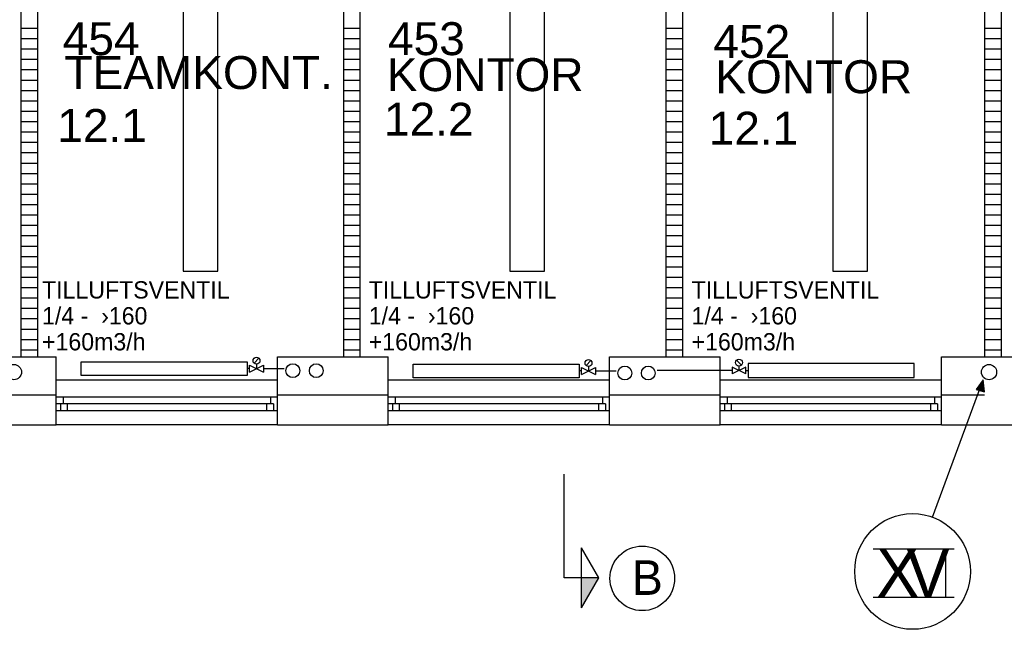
# Model space of a CAD drawing. Header units: millimetres. Extents: x 0 to 83130, y 0 to 53088.
# Tile 22 of 105: x 19741 to 26859, y 4804 to 9211. Entities that reach past the tile are written whole.
import ezdxf

# ---------------------------------------------------------------- set-up
doc = ezdxf.new("R2010")
doc.units = ezdxf.units.MM
doc.header["$LTSCALE"] = 50
doc.header["$MEASUREMENT"] = 0
doc.linetypes.add('V-V', pattern=[2, 1, 1])
doc.layers.get('0').update_dxf_attribs({"linetype": 'CONTINUOUS'})
for name, color, linetype in [('20604A200D001$0$832 Rominfo', 7, 'CONTINUOUS'), ('20604A200D001$0$A12-HEL1', 251, 'CONTINUOUS'), ('20604A200D001$0$A12-HEL3', 251, 'CONTINUOUS'), ('20604A200D001$0$A12-HEL4', 251, 'CONTINUOUS'), ('20604A200D001$0$A23-HEL1', 251, 'CONTINUOUS'), ('20604A200D001$0$A24-HEL2', 251, 'CONTINUOUS'), ('20604A200D001$0$A24-SKR1', 251, 'CONTINUOUS'), ('V071-', 1, 'CONTINUOUS'), ('V090-', 2, 'CONTINUOUS'), ('V091', 1, 'CONTINUOUS'), ('V100-', 6, 'CONTINUOUS'), ('V110', 1, 'CONTINUOUS'), ('V110-', 6, 'CONTINUOUS'), ('xref', 7, 'CONTINUOUS')]:
    doc.layers.add(name, color=color, linetype=linetype)
doc.styles.add('20604A200D001$0$Arial', font='arial.ttf', dxfattribs={"height": 238.125})
doc.styles.add('FISO', font='fiso')

# ---------------------------------------------------------------- blocks, each defined once
blk = doc.blocks.new('VUN')
at = {"color": 0}
blk.add_circle((0, 0), 0.5, dxfattribs=at)
blk = doc.blocks.new('_SNITT2')
for p, q in [((-4.33, 2.5), (0, 5)), ((0, 5), (4.33, 2.5)), ((0, 5), (0, 0)), ((-4.33, 2.5), (4.33, 2.5)), ((0, 0), (15, 0))]:
    blk.add_line(p, q)
for points in [[(-4.33, 2.5), (0, 5), (-4.33, 2.5)], [(-4.33, 2.5), (0, 5), (0, 2.5)]]:
    blk.add_solid(points)
blk = doc.blocks.new('20604A200D001')
at = {"layer": '20604A200D001$0$A12-HEL1', "color": 7}
for points in [[(35475, 4278), (37075, 4278)], [(37875, 4278), (39475, 4278)], [(40275, 4278), (41875, 4278)], [(37075, 3953), (35475, 3953)], [(39475, 3953), (37875, 3953)], [(41875, 3953), (40275, 3953)]]:
    blk.add_lwpolyline(points, dxfattribs=at)
at = {"layer": '20604A200D001$0$A12-HEL3', "color": 7}
for points in [[(34675, 4443), (35475, 4443)], [(35475, 4168), (35475, 4443)], [(37075, 4443), (37875, 4443)], [(37075, 4168), (37075, 4443)], [(37875, 4168), (37875, 4443)], [(39475, 4443), (40275, 4443)], [(39475, 4168), (39475, 4443)], [(40275, 4168), (40275, 4443)], [(41875, 4168), (41875, 4443)], [(41875, 4443), (42675, 4443)]]:
    blk.add_lwpolyline(points, dxfattribs=at)
at = {"layer": '20604A200D001$0$A12-HEL4', "color": 7}
for points in [[(34675, 4168), (35475, 4168)], [(35475, 3953), (35475, 4168)], [(37075, 4168), (37875, 4168)], [(37075, 3953), (37075, 4168)], [(37875, 3953), (37875, 4168)], [(39475, 4168), (40275, 4168)], [(39475, 3953), (39475, 4168)], [(40275, 3953), (40275, 4168)], [(41875, 4168), (42185, 4168)], [(41875, 3953), (41875, 4168)], [(34675, 3953), (35475, 3953)], [(37075, 3953), (37875, 3953)], [(39475, 3953), (40275, 3953)], [(41875, 3953), (42675, 3953)]]:
    blk.add_lwpolyline(points, dxfattribs=at)
at = {"layer": '20604A200D001$0$A23-HEL1', "color": 7}
for points in [[(37075, 4153), (35475, 4153)], [(35525, 4153), (35525, 4103)], [(37025, 4153), (37025, 4103)], [(39475, 4153), (37875, 4153)], [(37925, 4153), (37925, 4103)], [(39425, 4153), (39425, 4103)], [(41875, 4153), (40275, 4153)], [(40325, 4153), (40325, 4103)], [(41825, 4153), (41825, 4103)], [(37045, 4103), (35475, 4103)], [(35505, 4103), (35505, 4053)], [(35555, 4103), (35555, 4053)], [(36995, 4103), (36995, 4053)], [(37045, 4103), (37045, 4053)], [(39445, 4103), (37875, 4103)], [(37905, 4103), (37905, 4053)], [(37955, 4103), (37955, 4053)], [(39395, 4103), (39395, 4053)], [(39445, 4103), (39445, 4053)], [(41845, 4103), (40275, 4103)], [(40305, 4103), (40305, 4053)], [(40355, 4103), (40355, 4053)], [(41795, 4103), (41795, 4053)], [(41845, 4103), (41845, 4053)], [(37075, 4053), (35475, 4053)], [(39475, 4053), (37875, 4053)], [(41875, 4053), (40275, 4053)]]:
    blk.add_lwpolyline(points, dxfattribs=at)
at = {"layer": '20604A200D001$0$A24-HEL2', "color": 7}
for points in [[(39883, 9837.3), (39883, 4443)], [(40003, 9837.9), (40003, 4443)], [(42185, 9837.3), (42185, 4443)], [(42305, 9837.9), (42305, 4443)], [(35219, 9772.3), (35219, 4443)], [(35339, 9775), (35339, 4443)], [(37551, 9814.9), (37551, 4443)], [(37671, 9816.5), (37671, 4443)]]:
    blk.add_lwpolyline(points, dxfattribs=at)
at = {"layer": '20604A200D001$0$A24-SKR1', "color": 7}
for points in [[(35219, 6819.4), (35339, 6819.4)], [(37551, 6819.4), (37671, 6819.4)], [(39883, 6819.4), (40003, 6819.4)], [(42185, 6819.4), (42305, 6819.4)], [(35219, 6744.4), (35339, 6744.4)], [(37551, 6744.4), (37671, 6744.4)], [(39883, 6744.4), (40003, 6744.4)], [(42185, 6744.4), (42305, 6744.4)], [(35219, 6669.4), (35339, 6669.4)], [(37551, 6669.4), (37671, 6669.4)], [(39883, 6669.4), (40003, 6669.4)], [(42185, 6669.4), (42305, 6669.4)], [(35219, 6594.4), (35339, 6594.4)], [(37551, 6594.4), (37671, 6594.4)], [(39883, 6594.4), (40003, 6594.4)], [(42185, 6594.4), (42305, 6594.4)], [(35219, 6519.4), (35339, 6519.4)], [(37551, 6519.4), (37671, 6519.4)], [(39883, 6519.4), (40003, 6519.4)], [(42185, 6519.4), (42305, 6519.4)], [(35219, 6444.4), (35339, 6444.4)], [(37551, 6444.4), (37671, 6444.4)], [(39883, 6444.4), (40003, 6444.4)], [(42185, 6444.4), (42305, 6444.4)], [(35219, 6369.4), (35339, 6369.4)], [(37551, 6369.4), (37671, 6369.4)], [(39883, 6369.4), (40003, 6369.4)], [(42185, 6369.4), (42305, 6369.4)], [(35219, 6294.4), (35339, 6294.4)], [(37551, 6294.4), (37671, 6294.4)], [(39883, 6294.4), (40003, 6294.4)], [(42185, 6294.4), (42305, 6294.4)], [(35219, 6219.4), (35339, 6219.4)], [(37551, 6219.4), (37671, 6219.4)], [(39883, 6219.4), (40003, 6219.4)], [(42185, 6219.4), (42305, 6219.4)], [(35219, 6144.4), (35339, 6144.4)], [(37551, 6144.4), (37671, 6144.4)], [(39883, 6144.4), (40003, 6144.4)], [(42185, 6144.4), (42305, 6144.4)], [(35219, 6069.4), (35339, 6069.4)], [(37551, 6069.4), (37671, 6069.4)], [(39883, 6069.4), (40003, 6069.4)], [(42185, 6069.4), (42305, 6069.4)], [(35219, 5994.4), (35339, 5994.4)], [(37551, 5994.4), (37671, 5994.4)], [(39883, 5994.4), (40003, 5994.4)], [(42185, 5994.4), (42305, 5994.4)], [(35219, 5919.4), (35339, 5919.4)], [(37551, 5919.4), (37671, 5919.4)], [(39883, 5919.4), (40003, 5919.4)], [(42185, 5919.4), (42305, 5919.4)], [(35219, 5844.4), (35339, 5844.4)], [(37551, 5844.4), (37671, 5844.4)], [(39883, 5844.4), (40003, 5844.4)], [(42185, 5844.4), (42305, 5844.4)], [(35219, 5769.4), (35339, 5769.4)], [(37551, 5769.4), (37671, 5769.4)], [(39883, 5769.4), (40003, 5769.4)], [(42185, 5769.4), (42305, 5769.4)], [(35219, 5694.4), (35339, 5694.4)], [(37551, 5694.4), (37671, 5694.4)], [(39883, 5694.4), (40003, 5694.4)], [(42185, 5694.4), (42305, 5694.4)], [(35219, 5619.4), (35339, 5619.4)], [(37551, 5619.4), (37671, 5619.4)], [(39883, 5619.4), (40003, 5619.4)], [(42185, 5619.4), (42305, 5619.4)], [(35219, 5544.4), (35339, 5544.4)], [(37551, 5544.4), (37671, 5544.4)], [(39883, 5544.4), (40003, 5544.4)], [(42185, 5544.4), (42305, 5544.4)], [(35219, 5469.4), (35339, 5469.4)], [(37551, 5469.4), (37671, 5469.4)], [(39883, 5469.4), (40003, 5469.4)], [(42185, 5469.4), (42305, 5469.4)], [(35219, 5394.4), (35339, 5394.4)], [(37551, 5394.4), (37671, 5394.4)], [(39883, 5394.4), (40003, 5394.4)], [(42185, 5394.4), (42305, 5394.4)], [(35219, 5319.4), (35339, 5319.4)], [(37551, 5319.4), (37671, 5319.4)], [(39883, 5319.4), (40003, 5319.4)], [(42185, 5319.4), (42305, 5319.4)], [(35219, 5244.4), (35339, 5244.4)], [(37551, 5244.4), (37671, 5244.4)], [(39883, 5244.4), (40003, 5244.4)], [(42185, 5244.4), (42305, 5244.4)], [(35219, 5169.4), (35339, 5169.4)], [(37551, 5169.4), (37671, 5169.4)], [(39883, 5169.4), (40003, 5169.4)], [(42185, 5169.4), (42305, 5169.4)], [(35219, 5094.4), (35339, 5094.4)], [(37551, 5094.4), (37671, 5094.4)], [(39883, 5094.4), (40003, 5094.4)], [(42185, 5094.4), (42305, 5094.4)], [(35219, 5019.4), (35339, 5019.4)], [(37551, 5019.4), (37671, 5019.4)], [(39883, 5019.4), (40003, 5019.4)], [(42185, 5019.4), (42305, 5019.4)], [(35219, 4944.4), (35339, 4944.4)], [(37551, 4944.4), (37671, 4944.4)], [(39883, 4944.4), (40003, 4944.4)], [(42185, 4944.4), (42305, 4944.4)], [(35219, 4869.4), (35339, 4869.4)], [(37551, 4869.4), (37671, 4869.4)], [(39883, 4869.4), (40003, 4869.4)], [(42185, 4869.4), (42305, 4869.4)], [(35219, 4794.4), (35339, 4794.4)], [(37551, 4794.4), (37671, 4794.4)], [(39883, 4794.4), (40003, 4794.4)], [(42185, 4794.4), (42305, 4794.4)], [(35219, 4719.4), (35339, 4719.4)], [(37551, 4719.4), (37671, 4719.4)], [(39883, 4719.4), (40003, 4719.4)], [(42185, 4719.4), (42305, 4719.4)], [(35219, 4644.4), (35339, 4644.4)], [(37551, 4644.4), (37671, 4644.4)], [(39883, 4644.4), (40003, 4644.4)], [(42185, 4644.4), (42305, 4644.4)], [(35219, 4569.4), (35339, 4569.4)], [(37551, 4569.4), (37671, 4569.4)], [(39883, 4569.4), (40003, 4569.4)], [(42185, 4569.4), (42305, 4569.4)], [(35219, 4494.4), (35339, 4494.4)], [(37551, 4494.4), (37671, 4494.4)], [(39883, 4494.4), (40003, 4494.4)], [(42185, 4494.4), (42305, 4494.4)]]:
    blk.add_lwpolyline(points, dxfattribs=at)
at = {"layer": '20604A200D001$0$832 Rominfo', "color": 7, "style": '20604A200D001$0$Arial'}
for s, p in [('454', (35522.4, 6624.3)), ('453', (37873.6, 6624.3)), ('452', (40226, 6604.3)), ('TEAMKONT.', (35534.6, 6379.2)), ('KONTOR', (37864.6, 6364.2)), ('KONTOR', (40239.6, 6349.2)), ('12.2', (37844.3, 6041.7)), ('12.1', (35482.9, 5996.7)), ('12.1', (40191.8, 5976.7))]:
    blk.add_text(s, height=238.12, dxfattribs=at).set_placement(p)

msp = doc.modelspace()

# ---------------------------------------------------------------- linework, layer by layer
at = {"layer": 'V091'}
for p, q in [((26339.68, 5614.91), (26705.85, 6606.72)), ((26705.85, 6606.72), (26656.92, 6538.19)), ((26715.64, 6521.87), (26705.85, 6606.72)), ((26656.92, 6538.19), (26715.64, 6521.87))]:
    msp.add_line(p, q, dxfattribs=at)
at = {"layer": 'V091', "color": 3}
for p, q in [((25910.88, 5386.91), (26496.09, 5386.91)), ((26433.82, 5386.91), (26433.82, 5036.47)), ((25910.88, 5036.47), (26496.09, 5036.47))]:
    msp.add_line(p, q, dxfattribs=at)
at = {"layer": 'V091', "color": 1}
msp.add_circle((26195.94, 5222.39), 418.02, dxfattribs=at)
at = {"layer": 'V091'}
msp.add_solid([(26656.92, 6538.19), (26715.64, 6521.87), (26705.85, 6606.72)], dxfattribs=at)
at = {"layer": 'V100-', "color": 1}
for p, q in [((21435.84, 6728.08), (21471.19, 6763.44)), ((21403.52, 6663.9), (21503.52, 6713.9)), ((21403.52, 6713.9), (21503.52, 6663.9)), ((21403.52, 6663.9), (21403.52, 6713.9)), ((21453.52, 6720.76), (21453.52, 6688.9)), ((21503.52, 6713.9), (21503.52, 6663.9)), ((23803.52, 6647), (23903.52, 6697)), ((23803.52, 6697), (23903.52, 6647)), ((23803.52, 6647), (23803.52, 6697)), ((23835.84, 6711.18), (23871.19, 6746.53)), ((23853.52, 6703.86), (23853.52, 6672)), ((23903.52, 6697), (23903.52, 6647)), ((24890.97, 6700.32), (24890.97, 6650.32)), ((24990.97, 6700.32), (24890.97, 6650.32)), ((24990.97, 6650.32), (24890.97, 6700.32)), ((24958.65, 6714.5), (24923.3, 6749.86)), ((24940.97, 6707.18), (24940.97, 6675.32)), ((24990.97, 6650.32), (24990.97, 6700.32))]:
    msp.add_line(p, q, dxfattribs=at)
at = {"layer": 'V100-', "linetype": 'V-V'}
for p, q in [((21403.52, 6688.9), (21385.75, 6688.9)), ((21503.52, 6688.9), (21654.58, 6688.9)), ((23803.52, 6672), (23785.75, 6672)), ((23903.52, 6672), (24054.58, 6672)), ((24890.97, 6675.32), (24350.74, 6675.32)), ((24990.97, 6675.32), (25008.74, 6675.32))]:
    msp.add_line(p, q, dxfattribs=at)
at = {"layer": 'V100-', "color": 1}
for points in [[(21385.75, 6738.9), (21385.75, 6638.9), (20185.75, 6638.9), (20185.75, 6738.9)], [(23785.75, 6722), (23785.75, 6622), (22585.75, 6622), (22585.75, 6722)], [(25008.74, 6725.32), (25008.74, 6625.32), (26208.74, 6625.32), (26208.74, 6725.32)]]:
    msp.add_lwpolyline(points, close=True, dxfattribs=at)
for centre in [(21453.52, 6745.76), (23853.52, 6728.86), (24940.97, 6732.18)]:
    msp.add_circle(centre, 25, dxfattribs=at)
at = {"layer": 'V110'}
for p, q in [((20923.95, 10393.7), (20923.95, 7393.7)), ((21173.95, 7393.7), (21173.95, 10393.7)), ((23285.86, 10393.7), (23285.86, 7393.7)), ((23535.86, 7393.7), (23535.86, 10393.7)), ((25619.68, 10393.7), (25619.68, 7393.7)), ((25869.68, 7393.7), (25869.68, 10393.7)), ((20923.95, 7393.7), (21173.95, 7393.7)), ((23285.86, 7393.7), (23535.86, 7393.7)), ((25619.68, 7393.7), (25869.68, 7393.7))]:
    msp.add_line(p, q, dxfattribs=at)
at = {"layer": 'V110-'}
msp.add_circle((24242.14, 5172.64), 233.49, dxfattribs=at)

# ---------------------------------------------------------------- block references
at = {"layer": 'V090-', "color": 1, "xscale": 110, "yscale": 110, "zscale": 110, "rotation": 270}
for p in [(19699.78, 6663.94), (26748.85, 6663.94)]:
    msp.add_blockref('VUN', p, dxfattribs=at)
at = {"layer": 'V100-', "color": 1, "xscale": 100, "yscale": 100, "zscale": 100, "rotation": 270}
for p in [(21716.11, 6673.86), (21885.41, 6673.86), (24116.11, 6656.95), (24285.41, 6656.95)]:
    msp.add_blockref('VUN', p, dxfattribs=at)
at = {"layer": 'V110-', "xscale": -50, "yscale": 50, "zscale": 50, "rotation": 270}
msp.add_blockref('_SNITT2', (23678.45, 5176.4), dxfattribs=at)
at = {"layer": 'xref'}
msp.add_blockref('20604A200D001', (-15469.5, 2330.58), dxfattribs=at)

# ---------------------------------------------------------------- texts
at = {"layer": 'V071-', "color": 1, "style": 'FISO'}
for s, p in [('TILLUFTSVENTIL', (19902.93, 7195.63)), ('TILLUFTSVENTIL', (22264.85, 7195.63)), ('TILLUFTSVENTIL', (24598.66, 7195.63)), ('1/4 -  ›160', (19902.93, 7008.13)), ('1/4 -  ›160', (22264.85, 7008.13)), ('1/4 -  ›160', (24598.66, 7008.13)), ('+160m3/h', (19902.93, 6820.63)), ('+160m3/h', (22264.85, 6820.63)), ('+160m3/h', (24598.66, 6820.63))]:
    msp.add_text(s, height=125, dxfattribs=at).set_placement(p)
at = {"layer": 'V091', "color": 3, "style": 'FISO'}
for s, p in [('X', (25933.14, 5036.93)), ('V', (26151.68, 5036.93))]:
    msp.add_text(s, height=350, dxfattribs=at).set_placement(p)
at = {"layer": 'V110-', "color": 6, "style": 'FISO'}
msp.add_text('B', height=250, dxfattribs=at).set_placement((24167.56, 5053.14))

doc.saveas('drawing.dxf')
